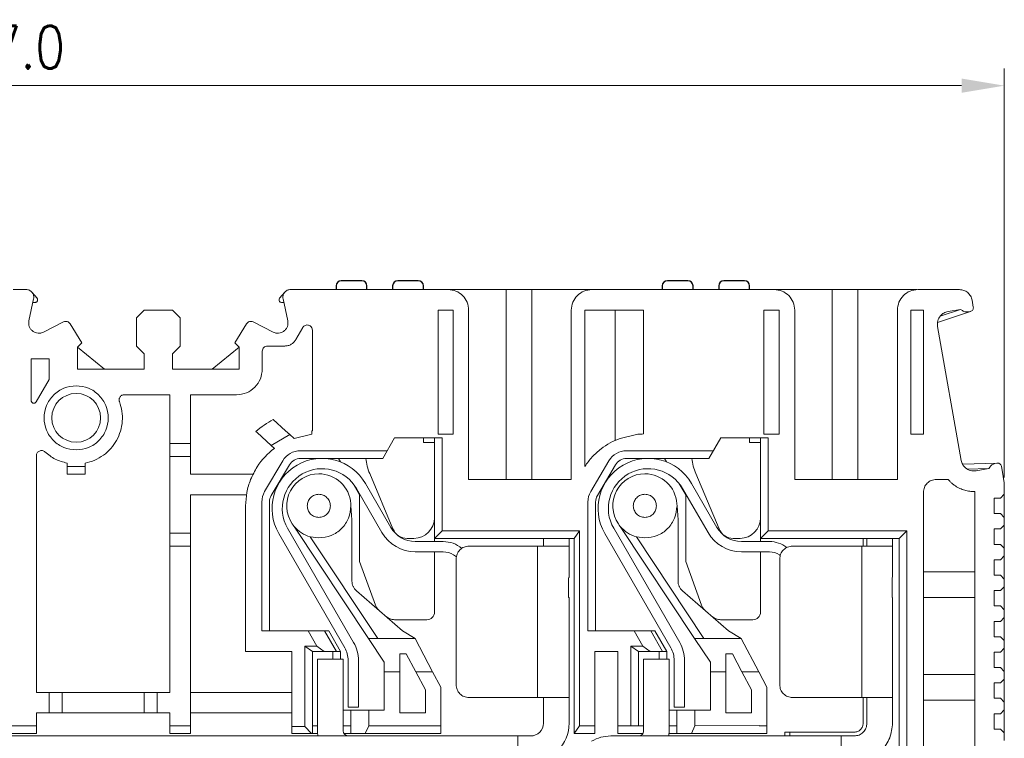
# Model space of a CAD drawing. Header units: millimetres. Extents: x -5 to 292, y -5 to 205.
# Tile 6 of 13: x 81 to 138, y 114 to 156. Entities that reach past the tile are written whole.
import ezdxf

# ---------------------------------------------------------------- set-up
doc = ezdxf.new("R2010")
doc.units = ezdxf.units.MM
doc.layers.get('0').update_dxf_attribs({"lineweight": 30})
doc.layers.get('Defpoints').update_dxf_attribs({"lineweight": 13})
doc.layers.add('尺寸层', color=3, linetype='Continuous', lineweight=13)
doc.styles.add('romans-高2.5', font='romans.shx', dxfattribs={"width": 0.8, "height": 2.5})
doc.dimstyles.new('副本 A4_1-Rev.1.1', dxfattribs={"dimtxt": 2.5, "dimasz": 2.5, "dimexe": 1, "dimexo": 0.3, "dimgap": 1, "dimtad": 1, "dimlfac": 0.666667, "dimzin": 1, "dimdsep": 46, "dimtxsty": 'romans-高2.5', "dimcen": 1, "dimclrd": 256, "dimclre": 256, "dimclrt": 256, "dimadec": 1, "dimazin": 0, "dimtfac": 1, "dimtmove": 0, "dimatfit": 3, "dimfxl": 1, "dimtolj": 1, "dimtzin": 0, "dimlwd": -1, "dimlwe": -1, "dimarcsym": 0})

# ---------------------------------------------------------------- blocks, each defined once
blk = doc.blocks.new('*D5')
at = {"layer": 'Defpoints', "color": 0}
for p in [(138.312, 151.661), (22.812, 128.444), (138.312, 128.444)]:
    blk.add_point(p, dxfattribs=at)
at = {"layer": '尺寸层'}
for p, q in [((22.812, 128.744), (22.812, 152.661)), ((138.312, 128.744), (138.312, 152.661)), ((25.312, 151.661), (135.812, 151.661))]:
    blk.add_line(p, q, dxfattribs=at)
for points in [[(25.312, 152.078), (25.312, 151.244), (22.812, 151.661)], [(135.812, 152.078), (135.812, 151.244), (138.312, 151.661)]]:
    blk.add_solid(points, dxfattribs=at)
at = {"layer": '尺寸层', "insert": (80.421, 153.911), "char_height": 2.5, "attachment_point": 5, "style": 'romans-高2.5'}
blk.add_mtext('\\A1;77.0', dxfattribs=at)

msp = doc.modelspace()

# ---------------------------------------------------------------- linework, layer by layer
at = {"color": 7}
for p, q in [((99.277, 139.956), (99.277, 139.739)), ((100.777, 140.256), (99.577, 140.256)), ((101.077, 139.739), (101.077, 139.956)), ((102.577, 139.956), (102.577, 139.739)), ((104.077, 140.256), (102.877, 140.256)), ((104.377, 139.739), (104.377, 139.956)), ((118.327, 139.956), (118.327, 139.739)), ((119.827, 140.256), (118.627, 140.256)), ((120.127, 139.739), (120.127, 139.956)), ((121.627, 139.956), (121.627, 139.739)), ((123.127, 140.256), (121.927, 140.256)), ((123.427, 139.739), (123.427, 139.956))]:
    msp.add_line(p, q, dxfattribs=at)
at = {"color": 7, "linetype": 'Continuous', "lineweight": 15}
for p, q in [((80.412, 139.739), (81.162, 139.739)), ((81.505, 139.581), (81.8, 139.237)), ((95.973, 139.237), (96.269, 139.581)), ((96.612, 139.739), (105.817, 139.739)), ((105.817, 139.739), (109.206, 139.739)), ((109.206, 139.739), (109.206, 128.644)), ((109.206, 139.739), (110.706, 139.739)), ((110.706, 128.644), (110.706, 139.739)), ((110.706, 139.739), (114.215, 139.739)), ((114.215, 139.739), (124.867, 139.739)), ((124.867, 139.739), (128.256, 139.739)), ((128.256, 139.739), (128.256, 128.644)), ((128.256, 139.739), (129.756, 139.739)), ((129.756, 128.644), (129.756, 139.739)), ((129.756, 139.739), (133.196, 139.739)), ((135.691, 139.739), (133.265, 139.739)), ((81.325, 137.916), (81.602, 139.194)), ((81.687, 138.989), (81.557, 138.989)), ((96.216, 138.989), (96.087, 138.989)), ((96.172, 139.194), (96.448, 137.916)), ((136.501, 138.714), (136.429, 139.12)), ((87.612, 138.089), (88.062, 138.539)), ((87.612, 138.089), (87.612, 136.439)), ((88.062, 138.539), (89.712, 138.539)), ((89.712, 138.539), (90.162, 138.089)), ((90.162, 136.439), (90.162, 138.089)), ((105.231, 138.539), (106.109, 138.539)), ((105.231, 131.294), (105.231, 138.539)), ((105.231, 138.539), (105.231, 131.294)), ((106.109, 138.539), (106.109, 131.294)), ((107.017, 128.644), (107.017, 138.539)), ((113.015, 138.539), (113.015, 128.644)), ((113.803, 138.539), (117.231, 138.539)), ((113.803, 131.489), (113.803, 138.539)), ((115.581, 131.489), (115.581, 138.539)), ((117.231, 138.539), (117.231, 131.489)), ((124.269, 138.539), (125.159, 138.539)), ((124.269, 131.294), (124.269, 138.539)), ((125.159, 138.539), (125.159, 131.294)), ((126.067, 128.644), (126.067, 138.539)), ((132.065, 138.539), (132.065, 128.644)), ((132.853, 138.539), (133.591, 138.539)), ((132.853, 131.294), (132.853, 138.539)), ((133.591, 138.539), (133.591, 131.294)), ((136.343, 138.459), (134.41, 137.818)), ((134.571, 138.187), (135.761, 138.582)), ((135.024, 138.453), (135.76, 138.583)), ((135.76, 138.583), (135.868, 138.508)), ((136.204, 138.433), (136.318, 138.453)), ((83.343, 137.846), (82.185, 137.255)), ((84.417, 136.634), (83.734, 137.737)), ((94.039, 137.737), (93.357, 136.634)), ((95.589, 137.255), (94.431, 137.846)), ((96.927, 136.818), (97.326, 137.518)), ((134.41, 137.818), (134.41, 137.818)), ((135.795, 129.755), (134.415, 137.584)), ((97.887, 137.369), (97.887, 131.489)), ((84.162, 136.379), (84.417, 136.634)), ((84.162, 135.089), (84.162, 136.379)), ((84.162, 136.379), (85.737, 135.089)), ((88.062, 135.989), (87.612, 136.439)), ((90.162, 136.439), (89.712, 135.989)), ((92.037, 135.089), (93.612, 136.379)), ((93.357, 136.634), (93.612, 136.379)), ((93.612, 136.379), (93.612, 135.089)), ((95.262, 136.439), (96.275, 136.439)), ((88.062, 135.089), (88.062, 135.989)), ((89.712, 135.989), (89.712, 135.089)), ((94.962, 135.093), (94.962, 136.139)), ((81.462, 135.689), (82.512, 135.689)), ((81.462, 133.244), (81.462, 135.689)), ((82.512, 135.689), (82.512, 134.489)), ((88.062, 135.089), (84.162, 135.089)), ((93.612, 135.089), (89.712, 135.089)), ((82.512, 134.489), (81.741, 133.168)), ((86.896, 133.593), (89.562, 133.593)), ((89.562, 133.593), (89.562, 130.739)), ((90.762, 133.593), (93.462, 133.593)), ((90.762, 130.739), (90.762, 133.593)), ((96.323, 131.489), (95.605, 132.14)), ((94.663, 131.374), (94.581, 131.448)), ((94.663, 131.374), (95.48, 130.633)), ((96.569, 131.266), (95.48, 130.633)), ((96.569, 131.266), (96.323, 131.489)), ((96.817, 131.041), (96.569, 131.266)), ((96.817, 131.041), (97.852, 131.278)), ((97.852, 131.489), (97.852, 131.278)), ((97.852, 131.489), (97.887, 131.489)), ((106.109, 131.294), (105.231, 131.294)), ((113.803, 129.403), (113.803, 131.489)), ((115.581, 130.924), (115.581, 131.489)), ((115.867, 131.041), (116.902, 131.278)), ((117.231, 131.297), (117.231, 131.489)), ((125.159, 131.294), (124.269, 131.294)), ((133.591, 131.294), (132.853, 131.294)), ((89.562, 130.739), (90.762, 130.739)), ((89.562, 130.739), (89.562, 129.989)), ((90.762, 130.739), (90.762, 129.989)), ((95.48, 130.633), (95.674, 130.458)), ((101.999, 129.869), (102.692, 131.069)), ((102.692, 131.069), (105.472, 131.069)), ((104.377, 131.069), (104.377, 130.807)), ((104.377, 130.807), (105.022, 130.807)), ((105.022, 131.069), (105.022, 125.639)), ((105.472, 131.069), (105.472, 125.639)), ((121.049, 129.869), (121.742, 131.069)), ((121.742, 131.069), (124.522, 131.069)), ((123.427, 131.069), (123.427, 130.807)), ((123.427, 130.807), (124.072, 130.807)), ((124.072, 131.069), (124.072, 125.639)), ((124.522, 131.069), (124.522, 125.639)), ((81.762, 116.193), (81.762, 130.026)), ((102.259, 130.319), (97.192, 130.319)), ((121.309, 130.319), (116.242, 130.319)), ((83.562, 129.393), (83.562, 129.591)), ((84.612, 129.591), (84.612, 129.393)), ((89.562, 129.989), (90.762, 129.989)), ((89.562, 125.489), (89.562, 129.989)), ((90.762, 128.943), (90.762, 129.989)), ((96.158, 129.728), (95.099, 127.928)), ((96.546, 129.499), (95.487, 127.7)), ((101.999, 129.869), (97.192, 129.869)), ((99.415, 129.869), (99.535, 129.662)), ((115.208, 129.728), (114.149, 127.928)), ((115.596, 129.499), (114.537, 127.7)), ((121.049, 129.869), (116.242, 129.869)), ((118.465, 129.869), (118.585, 129.662)), ((135.872, 129.535), (137.913, 129.593)), ((137.881, 129.59), (137.767, 129.57)), ((83.562, 129.393), (84.612, 129.393)), ((83.562, 128.943), (83.562, 129.393)), ((84.612, 128.943), (83.562, 128.943)), ((84.612, 128.943), (84.612, 129.393)), ((94.417, 128.943), (90.762, 128.943)), ((101.235, 128.983), (102.595, 125.747)), ((120.285, 128.983), (121.645, 125.747)), ((137.402, 129.279), (136.148, 129.243)), ((137.401, 129.277), (136.665, 129.147)), ((137.477, 129.385), (137.401, 129.277)), ((138.247, 128.809), (138.14, 129.418)), ((100.255, 128.414), (100.649, 127.733)), ((102.472, 125.834), (100.987, 128.406)), ((113.015, 128.644), (107.017, 128.644)), ((119.305, 128.414), (119.699, 127.733)), ((121.522, 125.834), (120.037, 128.406)), ((132.065, 128.644), (126.067, 128.644)), ((134.338, 128.639), (135.035, 128.639)), ((138.312, 128.444), (138.247, 128.809)), ((138.312, 128.444), (138.312, 127.769)), ((90.762, 127.743), (94.039, 127.743)), ((90.762, 125.489), (90.762, 127.743)), ((101.952, 125.534), (100.468, 128.106)), ((100.649, 127.733), (100.649, 123.835)), ((121.002, 125.534), (119.518, 128.106)), ((119.699, 127.733), (119.699, 123.835)), ((133.588, 111.824), (133.588, 127.889)), ((136.588, 127.889), (136.588, 107.21)), ((138.087, 127.544), (138.312, 127.769)), ((138.312, 127.769), (138.312, 126.419)), ((94.933, 119.789), (94.933, 127.319)), ((95.383, 119.789), (95.383, 127.319)), ((100.141, 127.098), (100.134, 127.223)), ((113.983, 119.789), (113.983, 127.319)), ((114.433, 119.789), (114.433, 127.319)), ((119.191, 127.098), (119.184, 127.223)), ((138.087, 127.544), (137.712, 127.544)), ((137.712, 126.644), (137.712, 127.544)), ((93.988, 127.094), (93.988, 118.589)), ((100.199, 126.279), (100.141, 127.098)), ((119.249, 126.279), (119.191, 127.098)), ((137.712, 126.644), (138.087, 126.644)), ((138.312, 126.419), (138.087, 126.644)), ((100.199, 122.701), (100.199, 126.279)), ((119.249, 122.701), (119.249, 126.279)), ((138.312, 126.419), (138.312, 125.969)), ((90.762, 125.489), (89.562, 125.489)), ((89.562, 124.739), (89.562, 125.489)), ((90.762, 124.739), (90.762, 125.489)), ((95.921, 125.483), (99.776, 118.802)), ((96.441, 125.783), (100.296, 119.102)), ((96.826, 125.89), (101.168, 119.343)), ((105.022, 125.639), (105.022, 125.189)), ((105.022, 125.189), (105.472, 125.639)), ((105.472, 125.639), (113.488, 125.639)), ((113.488, 125.639), (113.188, 125.189)), ((113.488, 125.639), (113.488, 114.243)), ((114.971, 125.483), (118.826, 118.802)), ((115.491, 125.783), (119.346, 119.102)), ((115.876, 125.89), (120.218, 119.343)), ((124.072, 125.639), (124.072, 125.189)), ((124.072, 125.189), (124.522, 125.639)), ((124.522, 125.639), (132.613, 125.639)), ((132.613, 125.639), (132.163, 125.189)), ((132.613, 125.639), (132.613, 112.739)), ((138.087, 125.744), (137.712, 125.744)), ((137.712, 124.844), (137.712, 125.744)), ((138.087, 125.744), (138.312, 125.969)), ((138.312, 125.969), (138.312, 124.619)), ((98.263, 125.219), (97.767, 125.286)), ((97.767, 125.286), (101.708, 119.343)), ((103.425, 125.196), (103.822, 125.196)), ((105.537, 125.008), (103.901, 125.008)), ((105.022, 125.189), (105.022, 125.008)), ((105.022, 125.189), (113.188, 125.189)), ((111.388, 124.741), (111.388, 125.189)), ((112.888, 125.189), (112.888, 124.741)), ((113.188, 125.189), (113.188, 113.793)), ((117.313, 125.219), (116.817, 125.286)), ((116.817, 125.286), (120.758, 119.343)), ((122.475, 125.196), (122.872, 125.196)), ((124.587, 125.008), (122.951, 125.008)), ((124.072, 125.189), (124.072, 125.008)), ((124.072, 125.189), (132.163, 125.189)), ((130.063, 124.741), (130.063, 125.189)), ((130.287, 124.741), (130.287, 125.189)), ((131.788, 125.189), (131.788, 124.741)), ((132.163, 125.189), (132.163, 112.739)), ((137.712, 124.844), (138.087, 124.844)), ((138.312, 124.619), (138.087, 124.844)), ((89.562, 124.739), (90.762, 124.739)), ((89.562, 116.193), (89.562, 124.739)), ((90.762, 114.239), (90.762, 124.739)), ((105.537, 124.408), (103.901, 124.408)), ((105.022, 124.408), (105.022, 121.933)), ((111.043, 124.741), (107.038, 124.741)), ((111.043, 124.741), (111.043, 115.891)), ((112.888, 124.741), (111.043, 124.741)), ((112.888, 124.741), (112.888, 122.941)), ((124.587, 124.408), (122.951, 124.408)), ((124.072, 124.408), (124.072, 121.933)), ((129.988, 124.741), (125.938, 124.741)), ((129.988, 124.741), (129.988, 115.891)), ((131.788, 124.741), (131.788, 122.944)), ((138.312, 124.619), (138.312, 124.169)), ((100.649, 123.835), (101.576, 121.285)), ((106.303, 124.108), (106.124, 124.229)), ((106.288, 116.641), (106.288, 123.991)), ((119.699, 123.835), (120.626, 121.285)), ((125.188, 123.991), (125.188, 116.641)), ((138.087, 123.944), (137.712, 123.944)), ((137.712, 123.044), (137.712, 123.944)), ((138.087, 123.944), (138.312, 124.169)), ((138.312, 124.169), (138.312, 122.819)), ((136.588, 123.239), (133.588, 123.239)), ((112.856, 121.741), (112.856, 122.876)), ((131.763, 122.894), (131.788, 122.944)), ((131.763, 121.741), (131.763, 122.894)), ((137.712, 123.044), (138.087, 123.044)), ((138.312, 122.819), (138.087, 123.044)), ((138.312, 122.819), (138.312, 122.369)), ((100.456, 122.136), (103.151, 119.789)), ((119.506, 122.136), (122.201, 119.789)), ((138.087, 122.144), (137.712, 122.144)), ((137.712, 121.244), (137.712, 122.144)), ((138.087, 122.144), (138.312, 122.369)), ((138.312, 122.369), (138.312, 121.019)), ((105.022, 121.933), (105.022, 120.886)), ((112.888, 121.741), (112.856, 121.741)), ((112.888, 121.741), (112.888, 115.741)), ((124.072, 121.933), (124.072, 120.886)), ((131.788, 121.741), (131.763, 121.741)), ((131.788, 121.741), (131.788, 115.891)), ((136.588, 121.739), (133.588, 121.739)), ((137.712, 121.244), (138.087, 121.244)), ((138.312, 121.019), (138.087, 121.244)), ((138.312, 121.019), (138.312, 120.569)), ((104.573, 120.436), (102.689, 120.436)), ((123.622, 120.436), (121.739, 120.436)), ((138.087, 120.344), (137.712, 120.344)), ((137.712, 119.444), (137.712, 120.344)), ((138.087, 120.344), (138.312, 120.569)), ((138.312, 120.569), (138.312, 119.219)), ((97.633, 119.789), (94.933, 119.789)), ((98.153, 118.889), (97.633, 119.789)), ((98.602, 119.789), (97.633, 119.789)), ((99.294, 118.589), (98.602, 119.789)), ((99.538, 118.589), (98.846, 119.789)), ((103.151, 119.789), (103.888, 119.343)), ((116.683, 119.789), (113.983, 119.789)), ((117.203, 118.889), (116.683, 119.789)), ((117.652, 119.789), (116.683, 119.789)), ((118.344, 118.589), (117.652, 119.789)), ((118.588, 118.589), (117.896, 119.789)), ((122.201, 119.789), (122.938, 119.343)), ((102.088, 117.956), (101.168, 119.343)), ((103.888, 119.343), (101.168, 119.343)), ((103.888, 119.343), (104.914, 117.393)), ((121.138, 117.956), (120.218, 119.343)), ((122.938, 119.343), (120.218, 119.343)), ((122.938, 119.343), (123.965, 117.393)), ((137.712, 119.444), (138.087, 119.444)), ((138.312, 119.219), (138.087, 119.444)), ((138.312, 119.219), (138.312, 118.769)), ((93.988, 118.589), (96.688, 118.589)), ((96.688, 118.589), (96.688, 114.198)), ((97.438, 118.889), (98.153, 118.889)), ((97.438, 114.198), (97.438, 118.889)), ((97.438, 118.889), (97.888, 118.589)), ((97.888, 113.793), (97.888, 118.589)), ((97.888, 118.589), (98.568, 118.589)), ((98.153, 118.889), (98.568, 118.589)), ((98.568, 118.589), (99.294, 118.589)), ((99.088, 118.141), (99.088, 118.589)), ((99.538, 118.141), (99.538, 118.589)), ((114.388, 118.589), (115.738, 118.589)), ((114.388, 114.243), (114.388, 118.589)), ((115.738, 118.589), (115.738, 114.243)), ((116.488, 118.889), (117.203, 118.889)), ((116.488, 114.243), (116.488, 118.889)), ((116.488, 118.889), (116.938, 118.589)), ((116.938, 118.589), (117.618, 118.589)), ((116.938, 114.243), (116.938, 118.589)), ((117.203, 118.889), (117.618, 118.589)), ((117.618, 118.589), (118.344, 118.589)), ((118.138, 118.141), (118.138, 118.589)), ((118.588, 118.141), (118.588, 118.589)), ((138.087, 118.544), (137.712, 118.544)), ((137.712, 117.644), (137.712, 118.544)), ((138.087, 118.544), (138.312, 118.769)), ((138.312, 118.769), (138.312, 117.419)), ((99.688, 118.141), (98.188, 118.141)), ((98.188, 118.141), (98.188, 113.941)), ((99.688, 113.941), (99.688, 118.141)), ((99.977, 118.053), (99.977, 115.319)), ((100.577, 115.319), (100.577, 118.053)), ((100.577, 118.053), (100.577, 115.319)), ((102.088, 117.393), (102.088, 117.956)), ((103.375, 118.443), (102.988, 118.443)), ((102.988, 118.443), (102.988, 117.393)), ((103.927, 117.393), (103.375, 118.443)), ((117.238, 113.941), (117.238, 118.141)), ((117.238, 118.141), (118.738, 118.141)), ((118.738, 113.941), (118.738, 118.141)), ((119.027, 118.053), (119.027, 115.319)), ((119.627, 115.319), (119.627, 118.053)), ((119.627, 118.053), (119.627, 115.319)), ((121.138, 117.393), (121.138, 117.956)), ((122.425, 118.443), (122.038, 118.443)), ((122.038, 118.443), (122.038, 117.393)), ((122.978, 117.393), (122.425, 118.443)), ((102.088, 115.143), (102.088, 117.393)), ((102.988, 117.393), (102.088, 117.393)), ((102.988, 114.993), (102.988, 117.393)), ((103.927, 117.393), (104.487, 116.33)), ((104.914, 117.393), (103.927, 117.393)), ((105.387, 116.495), (104.914, 117.393)), ((121.138, 115.143), (121.138, 117.393)), ((122.038, 117.393), (121.138, 117.393)), ((122.038, 114.993), (122.038, 117.393)), ((122.978, 117.393), (123.537, 116.331)), ((123.965, 117.393), (122.978, 117.393)), ((124.437, 116.496), (123.965, 117.393)), ((137.712, 117.644), (138.087, 117.644)), ((138.312, 117.419), (138.087, 117.644)), ((138.312, 117.419), (138.312, 116.969)), ((136.588, 117.239), (133.588, 117.239)), ((138.087, 116.744), (138.312, 116.969)), ((138.312, 116.969), (138.312, 115.619)), ((104.487, 116.33), (104.487, 114.993)), ((105.387, 114.243), (105.387, 116.495)), ((123.537, 116.331), (123.537, 114.993)), ((124.437, 114.243), (124.437, 116.496)), ((138.087, 116.744), (137.712, 116.744)), ((137.712, 115.844), (137.712, 116.744)), ((81.762, 116.193), (82.512, 116.193)), ((82.512, 114.993), (82.512, 116.193)), ((83.262, 116.193), (82.512, 116.193)), ((83.262, 114.993), (83.262, 116.193)), ((83.262, 116.193), (88.062, 116.193)), ((88.062, 116.193), (88.062, 114.993)), ((88.062, 116.193), (88.812, 116.193)), ((88.812, 116.193), (88.812, 114.993)), ((89.562, 116.193), (88.812, 116.193)), ((90.762, 116.193), (96.688, 116.193)), ((111.043, 115.891), (107.038, 115.891)), ((111.043, 115.891), (112.888, 115.891)), ((111.388, 114.391), (111.388, 115.891)), ((112.888, 115.891), (112.888, 115.741)), ((112.888, 115.741), (112.888, 115.741)), ((112.888, 115.741), (112.888, 114.391)), ((129.988, 115.891), (125.938, 115.891)), ((130.063, 114.389), (130.063, 115.891)), ((130.287, 115.891), (130.287, 114.391)), ((131.788, 115.891), (131.788, 114.396)), ((136.588, 115.739), (133.588, 115.739)), ((137.712, 115.844), (138.087, 115.844)), ((138.312, 115.619), (138.087, 115.844)), ((100.137, 115.143), (99.688, 115.143)), ((99.977, 115.319), (100.577, 115.319)), ((100.137, 115.143), (100.137, 113.793)), ((101.187, 115.143), (100.137, 115.143)), ((101.187, 114.693), (101.187, 115.143)), ((101.187, 115.143), (102.088, 115.143)), ((119.188, 115.143), (118.738, 115.143)), ((119.027, 115.319), (119.627, 115.319)), ((119.188, 115.143), (119.188, 113.793)), ((120.238, 115.143), (119.188, 115.143)), ((120.238, 114.243), (120.238, 115.143)), ((120.238, 115.143), (121.138, 115.143)), ((138.087, 114.944), (138.312, 115.169)), ((138.312, 115.619), (138.312, 115.169)), ((138.312, 115.169), (138.312, 113.819)), ((82.512, 114.993), (81.762, 114.993)), ((81.762, 114.239), (81.762, 114.993)), ((83.262, 114.993), (82.512, 114.993)), ((88.062, 114.993), (83.262, 114.993)), ((88.812, 114.993), (88.062, 114.993)), ((88.812, 114.993), (89.562, 114.993)), ((89.562, 114.239), (89.562, 114.993)), ((96.688, 114.993), (90.762, 114.993)), ((101.187, 114.243), (101.187, 114.693)), ((104.487, 114.993), (102.988, 114.993)), ((123.537, 114.993), (122.038, 114.993)), ((138.087, 114.944), (137.712, 114.944)), ((137.712, 114.044), (137.712, 114.944)), ((79.962, 114.239), (81.762, 114.239)), ((81.762, 113.789), (81.762, 114.239)), ((89.562, 114.239), (90.762, 114.239)), ((89.562, 114.239), (89.562, 113.789)), ((90.762, 114.239), (90.762, 113.789)), ((96.688, 114.198), (97.438, 114.198)), ((96.688, 114.198), (96.688, 113.793)), ((97.438, 114.198), (97.843, 113.793)), ((97.888, 114.243), (98.188, 114.243)), ((99.688, 114.243), (100.137, 114.243)), ((101.187, 114.243), (100.977, 113.793)), ((104.937, 114.244), (101.187, 114.243)), ((104.937, 114.243), (105.387, 114.243)), ((105.387, 113.793), (105.387, 114.243)), ((113.488, 114.243), (113.188, 113.793)), ((113.488, 114.243), (114.388, 114.243)), ((114.388, 113.793), (114.388, 114.243)), ((115.738, 114.243), (116.488, 114.243)), ((115.738, 114.243), (115.738, 113.793)), ((116.488, 114.243), (116.938, 114.243)), ((116.938, 114.243), (117.238, 114.243)), ((118.713, 113.641), (118.738, 113.941)), ((118.738, 114.243), (119.188, 114.243)), ((120.238, 114.243), (120.028, 113.793)), ((123.987, 114.245), (120.238, 114.243)), ((123.987, 114.243), (124.437, 114.243)), ((124.437, 113.793), (124.437, 114.243)), ((137.712, 114.044), (138.087, 114.044)), ((138.312, 113.819), (138.087, 114.044)), ((51.237, 113.641), (109.888, 113.641)), ((79.962, 113.789), (81.762, 113.789)), ((89.562, 113.789), (90.762, 113.789)), ((96.688, 113.793), (97.843, 113.793)), ((97.843, 113.793), (97.888, 113.793)), ((97.888, 113.793), (98.201, 113.793)), ((99.734, 113.793), (100.137, 113.793)), ((100.137, 113.793), (100.977, 113.793)), ((100.977, 113.793), (105.387, 113.793)), ((109.888, 113.641), (109.888, 112.141)), ((109.888, 113.641), (110.638, 113.641)), ((113.188, 113.793), (114.388, 113.793)), ((128.788, 113.641), (115.316, 113.641)), ((115.738, 113.793), (117.193, 113.793)), ((118.726, 113.793), (119.188, 113.793)), ((119.188, 113.793), (120.028, 113.793)), ((120.028, 113.793), (124.437, 113.793)), ((125.488, 113.864), (129.538, 113.864)), ((125.488, 113.641), (125.488, 113.864)), ((125.788, 113.641), (125.788, 113.864)), ((128.788, 112.141), (128.788, 113.641)), ((128.788, 113.641), (129.537, 113.641)), ((138.312, 113.819), (138.312, 113.369))]:
    msp.add_line(p, q, dxfattribs=at)
at = {"color": 1, "linetype": 'Continuous'}
msp.add_line((125.221, 124.197), (125.174, 124.229), dxfattribs=at)
at = {"color": 7, "linetype": 'Continuous', "lineweight": 15}
msp.add_circle((84.087, 132.239), 1.425, dxfattribs=at)
at = {"color": 7}
for centre, start, end in [((99.577, 139.956), 90, 180), ((100.777, 139.956), 0, 90), ((102.877, 139.956), 90, 180), ((104.077, 139.956), 0, 90), ((118.627, 139.956), 90, 180), ((119.827, 139.956), 0, 90), ((121.927, 139.956), 90, 180), ((123.127, 139.956), 0, 90)]:
    msp.add_arc(centre, 0.3, start, end, dxfattribs=at)
at = {"color": 7, "linetype": 'Continuous', "lineweight": 15}
for centre, radius, start, end in [((96.087, 139.139), 0.15, 139.26422, 270), ((98.264, 127.098), 5.7, 117.81051, 130.25486), ((117.314, 127.098), 4.2, 91.13116, 95.6314), ((117.314, 127.098), 4.2, 110.15169, 127.52914), ((98.188, 127.094), 4.2, 126.7819, 147.06477), ((97.192, 129.119), 1.2, 90, 149.53032), ((116.242, 129.119), 1.2, 90, 149.53032), ((98.454, 126.945), 2.924, 29.98409, 209.98409), ((97.192, 129.119), 0.75, 90, 149.53032), ((104.001, 130.145), 3, 185.28332, 202.78758), ((117.504, 126.945), 2.924, 29.98409, 209.98409), ((116.242, 129.119), 0.75, 90, 149.53032), ((123.051, 130.145), 3, 185.28332, 202.78758), ((98.454, 126.945), 2.324, 29.98409, 209.98409), ((98.263, 127.094), 1.875, 90, 214.25527), ((98.263, 127.094), 1.875, 3.92672, 90), ((117.504, 126.945), 2.324, 29.98409, 209.98409), ((117.313, 127.094), 1.875, 90, 214.25527), ((117.313, 127.094), 1.875, 3.92672, 90), ((96.133, 127.319), 1.2, 149.53032, 180), ((115.183, 127.319), 1.2, 149.53032, 180), ((96.133, 127.319), 0.75, 149.53032, 180), ((115.183, 127.319), 0.75, 149.53032, 180), ((103.822, 126.396), 1.2, 270, 0), ((122.872, 126.396), 1.2, 270, 0), ((98.263, 127.094), 1.875, 219.96402, 254.63746), ((103.901, 126.658), 2.25, 209.98409, 270), ((103.901, 126.658), 1.65, 209.98409, 270), ((103.425, 126.096), 0.9, 202.78758, 270), ((117.313, 127.094), 1.875, 219.96402, 254.63746), ((122.951, 126.658), 2.25, 209.98409, 270), ((122.951, 126.658), 1.65, 209.98409, 270), ((122.475, 126.096), 0.9, 202.78758, 270), ((105.537, 123.358), 1.65, 49.31851, 90), ((124.587, 123.358), 1.65, 52.15366, 90), ((105.537, 123.358), 1.05, 55.99995, 90), ((124.587, 123.358), 1.05, 55.99995, 90), ((104.572, 120.886), 0.45, 270, 0), ((123.622, 120.886), 0.45, 270, 0), ((98.477, 118.053), 2.1, 0, 29.98409), ((117.527, 118.053), 2.1, 0, 29.98409), ((98.477, 118.053), 1.5, 0, 29.98409), ((117.527, 118.053), 1.5, 0, 29.98409), ((99.988, 113.941), 1.8, 180, 189.59407), ((99.988, 113.941), 0.3, 180, 270), ((110.638, 114.391), 0.75, 270, 0), ((110.638, 114.391), 2.25, 270.00285, 359.98825)]:
    msp.add_arc(centre, radius, start, end, dxfattribs=at)
for points, knots in [([(81.162, 139.739), (81.195, 139.737), (81.262, 139.733), (81.358, 139.698), (81.443, 139.645), (81.515, 139.574), (81.569, 139.489), (81.603, 139.394), (81.617, 139.293), (81.607, 139.227), (81.602, 139.194)], [0, 0, 0, 0, 0.124999, 0.25, 0.374999, 0.499999, 0.625001, 0.749999, 0.875, 1, 1, 1, 1]), ([(81.8, 139.237), (81.809, 139.225), (81.826, 139.202), (81.837, 139.16), (81.837, 139.117), (81.825, 139.076), (81.802, 139.039), (81.769, 139.011), (81.73, 138.993), (81.701, 138.99), (81.687, 138.989)], [0, 0, 0, 0, 0.125004, 0.249995, 0.375005, 0.499995, 0.625, 0.749997, 0.874998, 1, 1, 1, 1]), ([(96.172, 139.194), (96.167, 139.227), (96.157, 139.293), (96.171, 139.394), (96.204, 139.489), (96.259, 139.574), (96.33, 139.645), (96.416, 139.698), (96.511, 139.733), (96.578, 139.737), (96.612, 139.739)], [0, 0, 0, 0, 0.125, 0.250001, 0.374999, 0.500001, 0.625002, 0.75, 0.875001, 1, 1, 1, 1]), ([(107.017, 138.539), (106.999, 138.696), (106.962, 139.011), (106.685, 139.407), (106.288, 139.685), (105.974, 139.721), (105.817, 139.739)], [0, 0, 0, 0, 0.249998, 0.5, 0.75, 1, 1, 1, 1]), ([(114.215, 139.739), (114.058, 139.721), (113.743, 139.685), (113.347, 139.407), (113.069, 139.011), (113.033, 138.696), (113.015, 138.539)], [0, 0, 0, 0, 0.25, 0.5, 0.750001, 1, 1, 1, 1]), ([(124.867, 139.739), (125.024, 139.721), (125.338, 139.685), (125.735, 139.407), (126.012, 139.011), (126.049, 138.696), (126.067, 138.539)], [0, 0, 0, 0, 0.25, 0.5, 0.750001, 1, 1, 1, 1]), ([(132.065, 138.539), (132.083, 138.696), (132.119, 139.011), (132.397, 139.407), (132.793, 139.685), (133.108, 139.721), (133.265, 139.739)], [0, 0, 0, 0, 0.2499983, 0.5000006, 0.7499987, 1, 1, 1, 1]), ([(135.691, 139.739), (135.778, 139.73), (135.953, 139.712), (136.182, 139.574), (136.358, 139.373), (136.406, 139.204), (136.429, 139.119)], [0, 0, 0, 0, 0.249999, 0.499999, 0.750002, 1, 1, 1, 1]), ([(136.318, 138.453), (136.35, 138.463), (136.413, 138.483), (136.476, 138.555), (136.506, 138.636), (136.503, 138.688), (136.501, 138.714)], [0, 0, 0, 0, 0.279653, 0.559211, 0.779626, 1, 1, 1, 1]), ([(134.415, 137.584), (134.41, 137.695), (134.4, 137.917), (134.555, 138.195), (134.773, 138.382), (134.94, 138.43), (135.024, 138.453)], [0, 0, 0, 0, 0.279649, 0.559316, 0.779706, 1, 1, 1, 1]), ([(135.868, 138.508), (135.927, 138.476), (136.033, 138.419), (136.152, 138.429), (136.204, 138.433)], [0, 0, 0, 0, 0.559285, 1, 1, 1, 1]), ([(82.185, 137.255), (82.132, 137.233), (82.028, 137.19), (81.856, 137.184), (81.69, 137.223), (81.541, 137.307), (81.421, 137.429), (81.341, 137.58), (81.303, 137.748), (81.318, 137.86), (81.325, 137.916)], [0, 0, 0, 0, 0.125, 0.25, 0.374999, 0.499999, 0.625, 0.749998, 0.875, 1, 1, 1, 1]), ([(83.343, 137.846), (83.378, 137.86), (83.448, 137.886), (83.562, 137.874), (83.665, 137.826), (83.711, 137.766), (83.734, 137.737)], [0, 0, 0, 0, 0.249998, 0.499997, 0.749998, 1, 1, 1, 1]), ([(94.039, 137.737), (94.062, 137.766), (94.108, 137.826), (94.212, 137.874), (94.326, 137.886), (94.396, 137.86), (94.431, 137.846)], [0, 0, 0, 0, 0.25, 0.500001, 0.750003, 1, 1, 1, 1]), ([(96.448, 137.916), (96.456, 137.86), (96.47, 137.748), (96.432, 137.58), (96.352, 137.429), (96.233, 137.307), (96.084, 137.223), (95.918, 137.184), (95.746, 137.19), (95.641, 137.233), (95.589, 137.255)], [0, 0, 0, 0, 0.125, 0.250002, 0.375, 0.500001, 0.625001, 0.75, 0.875001, 1, 1, 1, 1]), ([(97.326, 137.518), (97.345, 137.545), (97.383, 137.598), (97.469, 137.651), (97.566, 137.674), (97.665, 137.664), (97.756, 137.623), (97.828, 137.555), (97.877, 137.467), (97.884, 137.402), (97.887, 137.369)], [0, 0, 0, 0, 0.124999, 0.249998, 0.374999, 0.5, 0.625001, 0.75, 0.875003, 1, 1, 1, 1]), ([(94.962, 136.139), (94.966, 136.178), (94.975, 136.257), (95.045, 136.356), (95.144, 136.426), (95.223, 136.435), (95.262, 136.439)], [0, 0, 0, 0, 0.249999, 0.499997, 0.749997, 1, 1, 1, 1]), ([(96.927, 136.818), (96.89, 136.763), (96.816, 136.653), (96.656, 136.534), (96.473, 136.454), (96.341, 136.444), (96.275, 136.439)], [0, 0, 0, 0, 0.249999, 0.500002, 0.75, 1, 1, 1, 1]), ([(94.962, 135.093), (94.939, 134.896), (94.894, 134.503), (94.547, 134.008), (94.051, 133.661), (93.658, 133.616), (93.462, 133.593)], [0, 0, 0, 0, 0.250001, 0.499999, 0.75, 1, 1, 1, 1]), ([(84.087, 130.364), (83.841, 130.392), (83.35, 130.449), (82.726, 130.882), (82.309, 131.502), (82.163, 132.239), (82.309, 132.976), (82.726, 133.596), (83.35, 134.03), (83.841, 134.086), (84.087, 134.114)], [0, 0, 0, 0, 0.125, 0.25, 0.375, 0.5, 0.625, 0.75, 0.875, 1, 1, 1, 1]), ([(84.087, 134.114), (84.332, 134.086), (84.823, 134.03), (85.447, 133.596), (85.864, 132.976), (86.01, 132.239), (85.864, 131.502), (85.447, 130.882), (84.823, 130.449), (84.332, 130.392), (84.087, 130.364)], [0, 0, 0, 0, 0.125, 0.25, 0.375, 0.5, 0.625, 0.75, 0.875, 1, 1, 1, 1]), ([(86.615, 133.188), (86.608, 133.211), (86.594, 133.257), (86.595, 133.33), (86.613, 133.401), (86.647, 133.466), (86.695, 133.52), (86.755, 133.561), (86.823, 133.588), (86.871, 133.591), (86.896, 133.593)], [0, 0, 0, 0, 0.124993, 0.249993, 0.375001, 0.499998, 0.625, 0.749999, 0.874999, 1, 1, 1, 1]), ([(81.741, 133.168), (81.732, 133.155), (81.713, 133.128), (81.67, 133.103), (81.621, 133.092), (81.572, 133.097), (81.527, 133.117), (81.491, 133.151), (81.466, 133.195), (81.463, 133.228), (81.462, 133.244)], [0, 0, 0, 0, 0.125006, 0.250004, 0.375003, 0.500003, 0.625005, 0.750005, 0.875004, 1, 1, 1, 1]), ([(84.612, 129.591), (84.801, 129.641), (85.179, 129.74), (85.688, 130.04), (86.124, 130.435), (86.464, 130.915), (86.694, 131.458), (86.799, 132.036), (86.786, 132.627), (86.672, 133.001), (86.615, 133.188)], [0, 0, 0, 0, 0.125, 0.25, 0.375, 0.5, 0.625, 0.749999, 0.874999, 1, 1, 1, 1]), ([(81.762, 130.026), (81.764, 130.055), (81.769, 130.112), (81.807, 130.192), (81.865, 130.258), (81.939, 130.304), (82.024, 130.328), (82.111, 130.326), (82.196, 130.3), (82.242, 130.264), (82.265, 130.247)], [0, 0, 0, 0, 0.125001, 0.250001, 0.375002, 0.499999, 0.625, 0.75, 0.875001, 1, 1, 1, 1]), ([(83.562, 129.591), (83.323, 129.655), (82.846, 129.785), (82.458, 130.093), (82.265, 130.247)], [0, 0, 0, 0, 0.499999, 1, 1, 1, 1]), ([(113.803, 129.403), (113.94, 129.594), (114.215, 129.976), (114.575, 130.278), (114.756, 130.429)], [0, 0, 0, 0, 0.5, 1, 1, 1, 1]), ([(136.665, 129.147), (136.554, 129.142), (136.332, 129.132), (136.055, 129.287), (135.867, 129.505), (135.819, 129.672), (135.795, 129.755)], [0, 0, 0, 0, 0.279674, 0.559329, 0.779725, 1, 1, 1, 1]), ([(137.767, 129.57), (137.703, 129.551), (137.588, 129.516), (137.511, 129.425), (137.477, 129.385)], [0, 0, 0, 0, 0.559281, 1, 1, 1, 1]), ([(137.921, 129.594), (137.913, 129.593), (137.9, 129.593), (137.887, 129.591), (137.881, 129.59)], [0, 0, 0, 0, 0.559931, 1, 1, 1, 1]), ([(138.14, 129.418), (138.131, 129.445), (138.112, 129.499), (138.054, 129.555), (137.987, 129.588), (137.943, 129.592), (137.921, 129.594)], [0, 0, 0, 0, 0.279762, 0.559427, 0.779724, 1, 1, 1, 1]), ([(94.664, 129.378), (94.525, 129.134), (94.258, 128.662), (94.033, 127.88), (94.003, 127.356), (93.988, 127.094)], [0, 0, 0, 0, 0.348202, 0.674103, 1, 1, 1, 1]), ([(133.588, 127.889), (133.6, 127.987), (133.622, 128.184), (133.796, 128.432), (134.044, 128.605), (134.24, 128.628), (134.338, 128.639)], [0, 0, 0, 0, 0.25, 0.499997, 0.75, 1, 1, 1, 1]), ([(135.035, 128.639), (135.075, 128.593), (135.15, 128.507), (135.278, 128.39), (135.415, 128.285), (135.562, 128.192), (135.755, 128.093), (135.996, 128.003), (136.289, 127.94), (136.488, 127.938), (136.587, 127.936)], [0.0018668, 0.0018668, 0.0018668, 0.0018668, 0.0993302, 0.1975, 0.2953026, 0.3935398, 0.4930029, 0.6635677, 0.8311999, 1, 1, 1, 1]), ([(97.588, 127.094), (97.599, 127.183), (97.619, 127.36), (97.775, 127.583), (97.998, 127.739), (98.175, 127.759), (98.263, 127.769)], [0, 0, 0, 0, 0.249998, 0.499998, 0.749998, 1, 1, 1, 1]), ([(98.263, 127.769), (98.352, 127.759), (98.529, 127.739), (98.752, 127.583), (98.908, 127.36), (98.928, 127.183), (98.938, 127.094)], [0, 0, 0, 0, 0.2500006, 0.5000009, 0.750002, 1, 1, 1, 1]), ([(116.638, 127.094), (116.648, 127.183), (116.669, 127.36), (116.825, 127.583), (117.048, 127.739), (117.225, 127.759), (117.313, 127.769)], [0, 0, 0, 0, 0.249998, 0.499997, 0.749997, 1, 1, 1, 1]), ([(117.313, 127.769), (117.402, 127.759), (117.579, 127.739), (117.802, 127.583), (117.958, 127.36), (117.978, 127.183), (117.988, 127.094)], [0, 0, 0, 0, 0.250001, 0.500001, 0.750001, 1, 1, 1, 1]), ([(98.263, 126.419), (98.175, 126.429), (97.998, 126.45), (97.775, 126.606), (97.619, 126.829), (97.599, 127.006), (97.588, 127.094)], [0, 0, 0, 0, 0.25, 0.499999, 0.749998, 1, 1, 1, 1]), ([(100.14, 127.098), (100.112, 126.852), (100.056, 126.359), (99.622, 125.738), (99.002, 125.304), (98.509, 125.247), (98.263, 125.219)], [0, 0, 0, 0, 0.250071, 0.500095, 0.750071, 1, 1, 1, 1]), ([(98.938, 127.094), (98.928, 127.006), (98.908, 126.829), (98.752, 126.606), (98.529, 126.45), (98.352, 126.429), (98.263, 126.419)], [0, 0, 0, 0, 0.250002, 0.500002, 0.750001, 1, 1, 1, 1]), ([(117.313, 126.419), (117.225, 126.429), (117.048, 126.45), (116.825, 126.606), (116.669, 126.829), (116.648, 127.006), (116.638, 127.094)], [0, 0, 0, 0, 0.250001, 0.5, 0.749999, 1, 1, 1, 1]), ([(119.19, 127.098), (119.162, 126.852), (119.106, 126.359), (118.672, 125.738), (118.052, 125.304), (117.559, 125.247), (117.313, 125.219)], [0, 0, 0, 0, 0.250071, 0.500094, 0.750071, 1, 1, 1, 1]), ([(117.988, 127.094), (117.978, 127.006), (117.958, 126.829), (117.802, 126.606), (117.579, 126.45), (117.402, 126.429), (117.313, 126.419)], [0, 0, 0, 0, 0.2500025, 0.5000016, 0.7500006, 1, 1, 1, 1]), ([(96.714, 126.039), (96.84, 125.853), (97.033, 125.57), (97.202, 125.321), (97.26, 125.235)], [0, 0, 0, 0, 0.656645, 1, 1, 1, 1]), ([(115.764, 126.039), (115.89, 125.853), (116.083, 125.57), (116.252, 125.321), (116.31, 125.235)], [0, 0, 0, 0, 0.656645, 1, 1, 1, 1]), ([(106.288, 123.991), (106.3, 124.089), (106.322, 124.286), (106.496, 124.534), (106.744, 124.707), (106.94, 124.73), (107.038, 124.741)], [0, 0, 0, 0, 0.250001, 0.499999, 0.75, 1, 1, 1, 1]), ([(125.938, 124.741), (125.84, 124.73), (125.644, 124.707), (125.396, 124.534), (125.222, 124.286), (125.2, 124.089), (125.188, 123.991)], [0, 0, 0, 0, 0.25, 0.5, 0.749999, 1, 1, 1, 1]), ([(131.788, 124.741), (131.761, 124.741), (131.707, 124.741), (131.29, 124.741), (130.696, 124.741), (130.224, 124.741), (129.988, 124.741)], [0, 0, 0, 0, 0.25, 0.5, 0.750001, 1, 1, 1, 1]), ([(100.456, 122.136), (100.418, 122.173), (100.342, 122.248), (100.262, 122.388), (100.209, 122.541), (100.202, 122.648), (100.199, 122.701)], [0, 0, 0, 0, 0.250002, 0.500001, 0.750002, 1, 1, 1, 1]), ([(112.888, 122.941), (112.887, 122.938), (112.884, 122.932), (112.865, 122.895), (112.856, 122.876)], [0, 0, 0, 0, 0.4915683, 1, 1, 1, 1]), ([(119.506, 122.136), (119.468, 122.173), (119.392, 122.248), (119.312, 122.388), (119.259, 122.541), (119.252, 122.648), (119.249, 122.701)], [0, 0, 0, 0, 0.250002, 0.500001, 0.750002, 1, 1, 1, 1]), ([(101.789, 120.975), (101.743, 121.02), (101.653, 121.11), (101.602, 121.226), (101.576, 121.285)], [0, 0, 0, 0, 0.500001, 1, 1, 1, 1]), ([(120.839, 120.975), (120.793, 121.02), (120.703, 121.11), (120.652, 121.226), (120.626, 121.285)], [0, 0, 0, 0, 0.500002, 1, 1, 1, 1]), ([(102.689, 120.436), (102.599, 120.444), (102.418, 120.461), (102.27, 120.567), (102.197, 120.62)], [0, 0, 0, 0, 0.499999, 1, 1, 1, 1]), ([(121.739, 120.436), (121.649, 120.444), (121.468, 120.461), (121.32, 120.567), (121.247, 120.62)], [0, 0, 0, 0, 0.500001, 1, 1, 1, 1]), ([(98.846, 119.789), (98.835, 119.789), (98.813, 119.789), (98.673, 119.789), (98.602, 119.789)], [0, 0, 0, 0, 0.492257, 1, 1, 1, 1]), ([(117.896, 119.789), (117.885, 119.789), (117.863, 119.789), (117.723, 119.789), (117.652, 119.789)], [0, 0, 0, 0, 0.492257, 1, 1, 1, 1]), ([(99.294, 118.589), (99.365, 118.589), (99.506, 118.589), (99.527, 118.589), (99.538, 118.589)], [0, 0, 0, 0, 0.507743, 1, 1, 1, 1]), ([(118.344, 118.589), (118.415, 118.589), (118.556, 118.589), (118.577, 118.589), (118.588, 118.589)], [0, 0, 0, 0, 0.507743, 1, 1, 1, 1]), ([(107.038, 115.891), (106.94, 115.902), (106.744, 115.925), (106.496, 116.098), (106.322, 116.346), (106.3, 116.543), (106.288, 116.641)], [0, 0, 0, 0, 0.25, 0.500001, 0.749999, 1, 1, 1, 1]), ([(125.188, 116.641), (125.2, 116.543), (125.222, 116.346), (125.396, 116.098), (125.644, 115.925), (125.84, 115.902), (125.938, 115.891)], [0, 0, 0, 0, 0.250001, 0.5, 0.749999, 1, 1, 1, 1]), ([(129.988, 115.891), (130.224, 115.891), (130.696, 115.891), (131.291, 115.891), (131.707, 115.891), (131.761, 115.891), (131.788, 115.891)], [0, 0, 0, 0, 0.2500002, 0.5000003, 0.7500001, 1, 1, 1, 1]), ([(117.238, 113.941), (117.233, 113.902), (117.224, 113.823), (117.155, 113.724), (117.056, 113.655), (116.977, 113.646), (116.938, 113.641)], [0, 0, 0, 0, 0.249998, 0.500001, 0.749995, 1, 1, 1, 1]), ([(131.787, 114.396), (131.754, 114.1), (131.687, 113.51), (131.167, 112.764), (130.422, 112.243), (129.832, 112.175), (129.537, 112.141)], [0, 0, 0, 0, 0.25, 0.5, 0.75, 1, 1, 1, 1]), ([(129.537, 113.641), (129.635, 113.652), (129.832, 113.675), (130.08, 113.848), (130.253, 114.096), (130.276, 114.293), (130.287, 114.391)], [0, 0, 0, 0, 0.250001, 0.499998, 0.749999, 1, 1, 1, 1]), ([(129.538, 113.864), (129.607, 113.872), (129.745, 113.888), (129.918, 114.009), (130.04, 114.183), (130.055, 114.32), (130.063, 114.389)], [0, 0, 0, 0, 0.249999, 0.500003, 0.75, 1, 1, 1, 1]), ([(114.193, 113.341), (114.37, 113.428), (114.725, 113.602), (115.119, 113.628), (115.316, 113.641)], [0, 0, 0, 0, 0.5, 1, 1, 1, 1])]:
    msp.add_open_spline(points, degree=3, knots=knots, dxfattribs=at)
msp.add_open_spline([(136.583, 127.936), (136.585, 127.921), (136.587, 127.905), (136.588, 127.889)], degree=3, dxfattribs=at)

# ---------------------------------------------------------------- dimensions: what is measured, and where the dimension line sits
at = {"layer": '尺寸层'}
dim = msp.add_linear_dim(base=(138.312, 151.661), p1=(22.812, 128.444), p2=(138.312, 128.444), dimstyle='副本 A4_1-Rev.1.1', override={"dimdec": 1}, dxfattribs=at)
dim.commit()
dim.dimension.update_dxf_attribs({"geometry": '*D5', "text_midpoint": (80.421, 151.661), "dimtype": 160})

doc.saveas('drawing.dxf')
